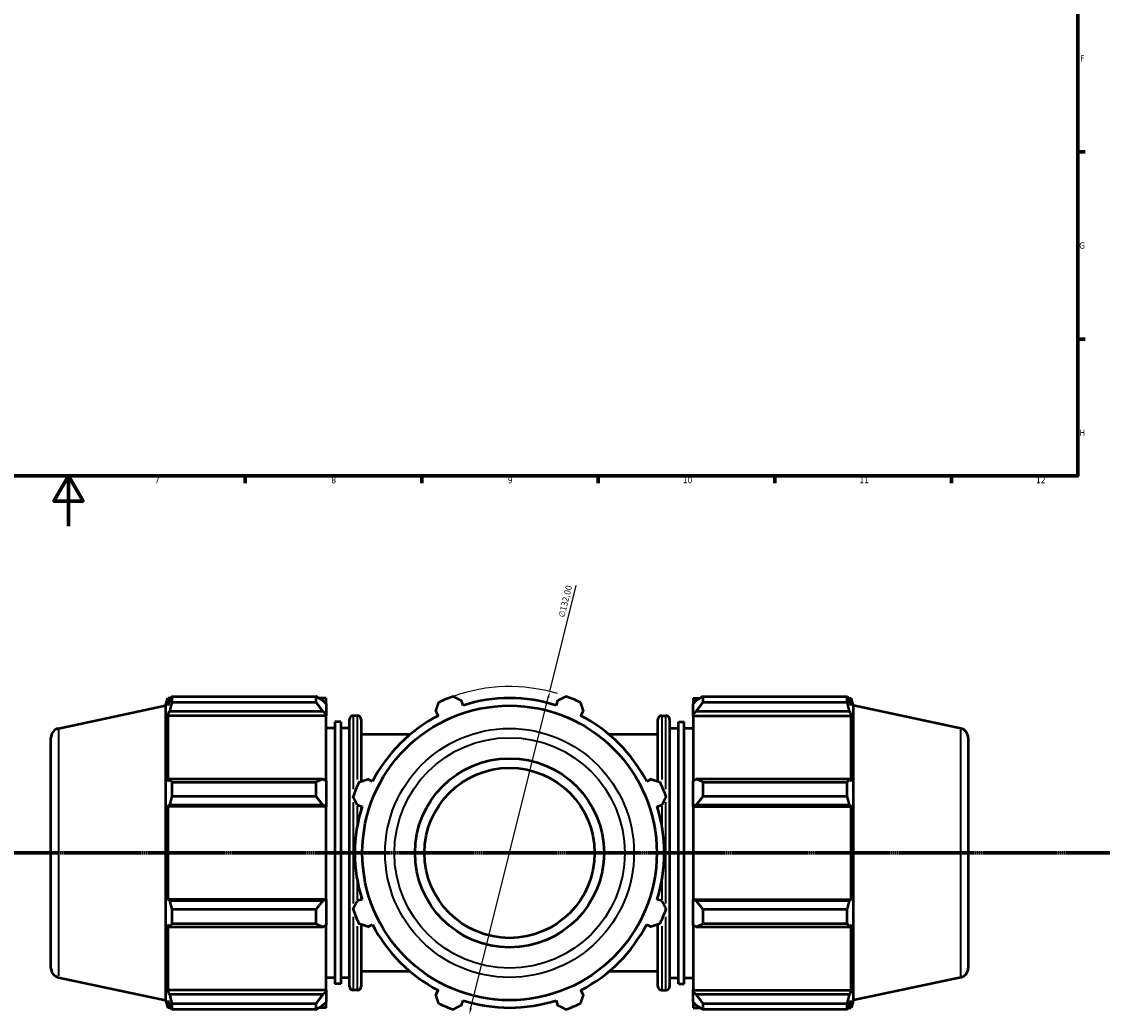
# Model space of a CAD drawing. Header units: millimetres. Extents: x 0 to 1484, y -194 to 1413.
# Tile 3 of 10: x 402 to 831, y -194 to 200. Entities that reach past the tile are written whole.
import ezdxf

# ---------------------------------------------------------------- set-up
doc = ezdxf.new("R2010")
doc.units = ezdxf.units.MM
doc.linetypes.add('CHAIN', pattern=[0.7087, 0.4724, -0.0591, 0.1181, -0.0591])
for name, color, linetype, lineweight in [('Border (ISO)', 7, 'Continuous', 70), ('Dimension (ISO)', 7, 'Continuous', 25), ('Section Line (ISO)', 7, 'CHAIN', 70), ('Visible (ISO)', 7, 'Continuous', 50), ('Visible Narrow (ISO)', 7, 'Continuous', 35)]:
    doc.layers.add(name, color=color, linetype=linetype, lineweight=lineweight)
doc.styles.add('Note Text (ISO)', font='tahoma.ttf')
doc.dimstyles.new('Default (ISO)', dxfattribs={"dimtxt": 2.5, "dimasz": 2.5, "dimexe": 3.175, "dimexo": 0, "dimgap": 0.762, "dimtad": 1, "dimrnd": 1e-08, "dimzin": 0, "dimtxsty": 'Note Text (ISO)', "dimcen": 0.09, "dimdle": 10, "dimclrd": 256, "dimclre": 256, "dimclrt": 232, "dimazin": 0, "dimtfac": 1.40208, "dimtmove": 0, "dimatfit": 3, "dimfxl": 1, "dimtolj": 1, "dimtzin": 0, "dimlwd": -1, "dimlwe": -1, "dimarcsym": 0})

# ---------------------------------------------------------------- blocks, each defined once
blk = doc.blocks.new('Borders Default Border')
at = {"layer": 'Border (ISO)'}
for p, q in [((821, 148.5), (823.9, 148.5)), ((821, 74.25), (823.9, 74.25)), ((490.58, 20), (490.58, 17.1)), ((560.67, 20), (560.67, 17.1)), ((630.75, 20), (630.75, 17.1)), ((700.83, 20), (700.83, 17.1)), ((770.92, 20), (770.92, 17.1))]:
    blk.add_line(p, q, dxfattribs=at)
at = {"layer": 'Border (ISO)', "flags": 128}
for points in [[(20, 20), (20, 574), (821, 574), (821, 20), (20, 20)], [(420.5, 0), (420.5, 20), (414.73, 10), (426.27, 10), (420.5, 20)]]:
    blk.add_lwpolyline(points, dxfattribs=at)
at = {"layer": 'Border (ISO)', "color": 232, "true_color": 0xca0064, "char_height": 2.5, "attachment_point": 7, "style": 'Note Text (ISO)'}
for s, insert in [('F', (822, 184.38)), ('G', (821.61, 110.08)), ('H', (821.74, 35.88)), ('7', (454.77, 17.1)), ('8', (524.81, 17.04)), ('9', (594.88, 17.05)), ('10', (664.29, 17.05)), ('11', (734.37, 17.1)), ('12', (804.46, 17.1))]:
    blk.add_mtext(s, dxfattribs=dict(at, insert=insert))
blk = doc.blocks.new('2dTransSection0')
at = {"layer": 'Section Line (ISO)', "linetype": 'CHAIN'}
blk.add_line((194.31, -129.56), (1090.47, -129.56), dxfattribs=at)
blk = doc.blocks.new('*D15')
at = {"layer": 'Defpoints', "color": 0, "transparency": 16777216}
for p in [(611.5, -65.52), (579.56, -193.6)]:
    blk.add_point(p, dxfattribs=at)
at = {"layer": 'Dimension (ISO)', "transparency": 16777216}
for p, q in [((611.5, -65.52), (622, -23.43)), ((580.17, -191.18), (610.9, -67.95))]:
    blk.add_line(p, q, dxfattribs=at)
blk.add_arc((595.53, -129.56), 66, 73.2411, 109.792, dxfattribs=at)
for points in [[(610.49, -67.85), (611.3, -68.05), (611.5, -65.52)], [(579.76, -191.08), (580.57, -191.28), (579.56, -193.6)]]:
    blk.add_solid(points, dxfattribs=at)
at = {"layer": 'Dimension (ISO)', "color": 232, "true_color": 0xca0064, "transparency": 16777216, "insert": (614.85, -35.68), "char_height": 2.5, "attachment_point": 1, "rotation": 75.9974, "style": 'Note Text (ISO)'}
blk.add_mtext('\\A1;∅132,00', dxfattribs=at)

msp = doc.modelspace()

# ---------------------------------------------------------------- linework, layer by layer
at = {"layer": 'Visible (ISO)'}
for p, q in [((459.031, -71.142), (459.993, -68.183)), ((459.993, -68.183), (459.993, -71.024)), ((461.12, -68.183), (459.993, -68.183)), ((461.494, -67.462), (518.771, -67.462)), ((461.494, -67.462), (461.494, -69.849)), ((518.771, -69.849), (518.771, -67.462)), ((522.731, -68.183), (519.922, -68.183)), ((522.731, -70.395), (522.731, -68.183)), ((668.331, -68.183), (668.331, -70.395)), ((668.331, -68.183), (671.141, -68.183)), ((672.291, -67.462), (672.291, -69.849)), ((672.291, -67.462), (729.569, -67.462)), ((729.569, -69.849), (729.569, -67.462)), ((729.943, -68.183), (731.07, -68.183)), ((731.07, -71.024), (731.07, -68.183)), ((732.031, -71.142), (731.07, -68.183)), ((416.502, -80.182), (459.031, -71.142)), ((459.031, -71.142), (459.031, -187.985)), ((460.636, -69.136), (459.993, -71.024)), ((518.771, -69.849), (461.494, -69.849)), ((522.731, -70.395), (521.411, -69.136)), ((522.731, -70.395), (522.731, -74.533)), ((577.074, -71.024), (576.478, -69.136)), ((614.584, -69.136), (613.989, -71.024)), ((669.651, -69.136), (668.331, -70.395)), ((668.331, -74.533), (668.331, -70.395)), ((729.569, -69.849), (672.291, -69.849)), ((731.07, -71.024), (730.427, -69.136)), ((732.031, -187.985), (732.031, -71.142)), ((774.561, -80.182), (732.031, -71.142)), ((459.993, -75.119), (460.636, -73.362)), ((459.993, -75.119), (459.993, -101.221)), ((522.731, -75.119), (459.993, -75.119)), ((460.636, -73.362), (521.411, -73.362)), ((521.411, -73.362), (522.731, -74.533)), ((522.731, -74.533), (522.731, -75.119)), ((522.731, -100.916), (522.731, -75.119)), ((531.998, -182.513), (531.998, -76.613)), ((535.131, -75.113), (533.498, -75.113)), ((536.631, -76.613), (536.631, -101.188)), ((566.275, -73.362), (567.189, -75.119)), ((623.873, -75.119), (624.788, -73.362)), ((654.431, -101.188), (654.431, -76.613)), ((655.931, -75.113), (657.565, -75.113)), ((659.065, -76.613), (659.065, -182.513)), ((668.331, -74.533), (669.651, -73.362)), ((668.331, -75.119), (668.331, -74.533)), ((668.331, -75.119), (668.331, -100.916)), ((668.331, -75.119), (731.07, -75.119)), ((669.651, -73.362), (730.427, -73.362)), ((730.427, -73.362), (731.07, -75.119)), ((731.07, -101.221), (731.07, -75.119)), ((526.206, -80.063), (522.731, -80.063)), ((526.206, -77.588), (526.206, -181.538)), ((528.523, -77.588), (526.206, -77.588)), ((528.523, -77.588), (528.523, -181.538)), ((531.998, -80.063), (528.523, -80.063)), ((659.065, -80.063), (662.54, -80.063)), ((662.54, -181.538), (662.54, -77.588)), ((662.54, -77.588), (664.856, -77.588)), ((664.856, -181.538), (664.856, -77.588)), ((664.856, -80.063), (668.331, -80.063)), ((413.531, -175.277), (413.531, -83.85)), ((556.083, -82.538), (536.631, -82.538)), ((654.431, -82.538), (634.979, -82.538)), ((777.531, -83.85), (777.531, -175.277)), ((460.636, -100.307), (459.993, -101.221)), ((521.411, -100.307), (460.636, -100.307)), ((461.494, -101.454), (518.771, -101.454)), ((461.494, -101.454), (461.494, -107.215)), ((518.771, -107.215), (518.771, -101.454)), ((522.731, -100.916), (521.411, -100.307)), ((522.731, -100.916), (522.731, -110.908)), ((541.086, -101.221), (539.33, -100.307)), ((651.732, -100.307), (649.976, -101.221)), ((669.651, -100.307), (668.331, -100.916)), ((668.331, -110.908), (668.331, -100.916)), ((730.427, -100.307), (669.651, -100.307)), ((672.291, -101.454), (672.291, -107.215)), ((672.291, -101.454), (729.569, -101.454)), ((729.569, -107.215), (729.569, -101.454)), ((731.07, -101.221), (730.427, -100.307)), ((518.771, -107.215), (461.494, -107.215)), ((729.569, -107.215), (672.291, -107.215)), ((459.993, -111.106), (460.636, -110.511)), ((459.993, -111.106), (459.993, -148.021)), ((522.731, -111.106), (459.993, -111.106)), ((460.636, -110.511), (521.411, -110.511)), ((521.411, -110.511), (522.731, -110.908)), ((522.731, -110.908), (522.731, -111.106)), ((522.731, -148.021), (522.731, -111.106)), ((535.104, -110.511), (536.992, -111.106)), ((536.631, -110.992), (536.631, -112.292)), ((654.07, -111.106), (655.959, -110.511)), ((654.431, -112.292), (654.431, -110.992)), ((668.331, -110.908), (669.651, -110.511)), ((668.331, -111.106), (668.331, -110.908)), ((668.331, -111.106), (668.331, -148.021)), ((668.331, -111.106), (731.07, -111.106)), ((669.651, -110.511), (730.427, -110.511)), ((730.427, -110.511), (731.07, -111.106)), ((731.07, -148.021), (731.07, -111.106)), ((460.636, -148.616), (459.993, -148.021)), ((522.731, -148.021), (459.993, -148.021)), ((521.411, -148.616), (460.636, -148.616)), ((522.731, -148.219), (521.411, -148.616)), ((522.731, -148.021), (522.731, -148.219)), ((522.731, -148.219), (522.731, -158.21)), ((536.992, -148.021), (535.104, -148.616)), ((536.631, -146.835), (536.631, -148.134)), ((655.959, -148.616), (654.07, -148.021)), ((654.431, -148.134), (654.431, -146.835)), ((668.331, -148.219), (668.331, -148.021)), ((668.331, -148.021), (731.07, -148.021)), ((668.331, -158.21), (668.331, -148.219)), ((669.651, -148.616), (668.331, -148.219)), ((730.427, -148.616), (669.651, -148.616)), ((731.07, -148.021), (730.427, -148.616)), ((461.494, -151.911), (518.771, -151.911)), ((461.494, -151.911), (461.494, -157.673)), ((518.771, -157.673), (518.771, -151.911)), ((672.291, -151.911), (672.291, -157.673)), ((672.291, -151.911), (729.569, -151.911)), ((729.569, -157.673), (729.569, -151.911)), ((459.993, -157.906), (459.993, -184.008)), ((459.993, -157.906), (460.636, -158.82)), ((518.771, -157.673), (461.494, -157.673)), ((521.411, -158.82), (522.731, -158.21)), ((522.731, -184.008), (522.731, -158.21)), ((536.631, -157.939), (536.631, -182.513)), ((539.33, -158.82), (541.086, -157.906)), ((649.976, -157.906), (651.732, -158.82)), ((654.431, -182.513), (654.431, -157.939)), ((668.331, -158.21), (668.331, -184.008)), ((668.331, -158.21), (669.651, -158.82)), ((729.569, -157.673), (672.291, -157.673)), ((730.427, -158.82), (731.07, -157.906)), ((731.07, -184.008), (731.07, -157.906)), ((460.636, -158.82), (521.411, -158.82)), ((669.651, -158.82), (730.427, -158.82)), ((416.502, -178.945), (459.031, -187.985)), ((526.206, -179.063), (522.731, -179.063)), ((531.998, -179.063), (528.523, -179.063)), ((556.083, -176.588), (536.631, -176.588)), ((654.431, -176.588), (634.979, -176.588)), ((659.065, -179.063), (662.54, -179.063)), ((664.856, -179.063), (668.331, -179.063)), ((774.561, -178.945), (732.031, -187.985)), ((460.636, -185.764), (459.993, -184.008)), ((522.731, -184.008), (459.993, -184.008)), ((522.731, -184.008), (522.731, -184.594)), ((528.523, -181.538), (526.206, -181.538)), ((535.131, -184.013), (533.498, -184.013)), ((567.189, -184.008), (566.275, -185.764)), ((624.788, -185.764), (623.873, -184.008)), ((655.931, -184.013), (657.565, -184.013)), ((662.54, -181.538), (664.856, -181.538)), ((668.331, -184.594), (668.331, -184.008)), ((668.331, -184.008), (731.07, -184.008)), ((731.07, -184.008), (730.427, -185.764)), ((459.031, -187.985), (459.993, -190.943)), ((459.993, -188.103), (459.993, -190.943)), ((459.993, -188.103), (460.636, -189.991)), ((521.411, -185.764), (460.636, -185.764)), ((522.731, -184.594), (521.411, -185.764)), ((522.731, -184.594), (522.731, -188.732)), ((576.478, -189.991), (577.074, -188.103)), ((613.989, -188.103), (614.584, -189.991)), ((668.331, -188.732), (668.331, -184.594)), ((669.651, -185.764), (668.331, -184.594)), ((730.427, -185.764), (669.651, -185.764)), ((730.427, -189.991), (731.07, -188.103)), ((732.031, -187.985), (731.07, -190.943)), ((731.07, -190.943), (731.07, -188.103)), ((461.12, -190.943), (459.993, -190.943)), ((461.494, -189.278), (518.771, -189.278)), ((461.494, -189.278), (461.494, -191.665)), ((518.771, -191.665), (461.494, -191.665)), ((518.771, -191.665), (518.771, -189.278)), ((522.731, -190.943), (519.922, -190.943)), ((521.411, -189.991), (522.731, -188.732)), ((522.731, -190.943), (522.731, -188.732)), ((668.331, -188.732), (668.331, -190.943)), ((668.331, -188.732), (669.651, -189.991)), ((668.331, -190.943), (671.141, -190.943)), ((672.291, -189.278), (672.291, -191.665)), ((672.291, -189.278), (729.569, -189.278)), ((729.569, -191.665), (672.291, -191.665)), ((729.569, -191.665), (729.569, -189.278)), ((729.943, -190.943), (731.07, -190.943))]:
    msp.add_line(p, q, dxfattribs=at)
for radius in [58.421, 37.5, 33.75]:
    msp.add_circle((595.531, -129.563), radius, dxfattribs=at)
for centre, radius, start, end in [((595.531, -129.563), 66, 109.79198, 115.20802), ((595.531, -129.563), 61.38, 72.5, 107.5), ((595.531, -129.563), 66, 64.79198, 70.20802), ((533.498, -76.613), 1.5, 90, 180), ((535.131, -76.613), 1.5, 0, 90), ((595.531, -129.563), 61.38, 117.5, 152.5), ((595.531, -129.563), 61.38, 27.5, 62.5), ((655.931, -76.613), 1.5, 90, 180), ((657.565, -76.613), 1.5, 0, 90), ((417.281, -83.85), 3.75, 102, 180), ((773.781, -83.85), 3.75, 0, 78), ((595.531, -129.563), 66, 154.79198, 160.20802), ((595.531, -129.563), 66, 19.79198, 25.20802), ((595.531, -129.563), 61.38, 162.5, 197.5), ((595.531, -129.563), 61.38, 342.5, 17.5), ((595.531, -129.563), 66, 199.79198, 205.20802), ((595.531, -129.563), 66, 334.79198, 340.20802), ((595.531, -129.563), 61.38, 207.5, 242.5), ((595.531, -129.563), 61.38, 297.5, 332.5), ((417.281, -175.277), 3.75, 180, 258), ((773.781, -175.277), 3.75, 282, 0), ((533.498, -182.513), 1.5, 180, 270), ((535.131, -182.513), 1.5, 270, 0), ((655.931, -182.513), 1.5, 180, 270), ((657.565, -182.513), 1.5, 270, 0), ((595.531, -129.563), 61.38, 252.5, 287.5), ((595.531, -129.563), 66, 244.79198, 250.20802), ((595.531, -129.563), 66, 289.79198, 295.20802)]:
    msp.add_arc(centre, radius, start, end, dxfattribs=at)
for points, weights in [([(460.636, -69.136), (461.048, -68.316), (461.494, -67.462)], [1.00173893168, 1.00127785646, 1]), ([(521.411, -69.136), (520.144, -68.316), (518.771, -67.462)], [1.00602213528, 1.01151521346, 1.01620804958]), ([(573.183, -67.462), (574.864, -68.316), (576.478, -69.136)], [1, 1.00127785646, 1.00173893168]), ([(614.584, -69.136), (616.198, -68.316), (617.879, -67.462)], [1.00173893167, 1.00127785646, 1]), ([(672.291, -67.462), (670.918, -68.316), (669.651, -69.136)], [1.01620804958, 1.01151521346, 1.00602213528]), ([(729.569, -67.462), (730.015, -68.316), (730.427, -69.136)], [1, 1.00127785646, 1.00173893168]), ([(461.494, -69.849), (461.048, -71.641), (460.636, -73.362)], [1, 1.00127785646, 1.00173893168]), ([(518.771, -69.849), (520.144, -71.641), (521.411, -73.362)], [1.01620804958, 1.01151521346, 1.00602213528]), ([(566.275, -73.362), (566.836, -71.641), (567.421, -69.849)], [1.00173893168, 1.00127785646, 1]), ([(623.641, -69.849), (624.226, -71.641), (624.788, -73.362)], [1, 1.00127785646, 1.00173893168]), ([(669.651, -73.362), (670.918, -71.641), (672.291, -69.849)], [1.00602213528, 1.01151521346, 1.01620804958]), ([(730.427, -73.362), (730.015, -71.641), (729.569, -69.849)], [1.00173893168, 1.00127785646, 1]), ([(460.636, -100.307), (461.048, -100.869), (461.494, -101.454)], [1.00173893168, 1.00127785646, 1]), ([(521.411, -100.307), (520.144, -100.869), (518.771, -101.454)], [1.00602213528, 1.01151521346, 1.01620804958]), ([(535.817, -101.454), (537.609, -100.869), (539.33, -100.307)], [1, 1.00127785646, 1.00173893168]), ([(651.732, -100.307), (653.453, -100.869), (655.246, -101.454)], [1.00173893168, 1.00127785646, 1]), ([(672.291, -101.454), (670.918, -100.869), (669.651, -100.307)], [1.01620804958, 1.01151521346, 1.00602213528]), ([(729.569, -101.454), (730.015, -100.869), (730.427, -100.307)], [1, 1.00127785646, 1.00173893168]), ([(461.494, -107.215), (461.048, -108.897), (460.636, -110.511)], [1, 1.00127785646, 1.00173893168]), ([(518.771, -107.215), (520.144, -108.897), (521.411, -110.511)], [1.01620804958, 1.01151521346, 1.00602213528]), ([(535.104, -110.511), (534.284, -108.897), (533.43, -107.215)], [1.00173893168, 1.00127785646, 1]), ([(657.632, -107.215), (656.779, -108.897), (655.959, -110.511)], [1, 1.00127785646, 1.00173893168]), ([(669.651, -110.511), (670.918, -108.897), (672.291, -107.215)], [1.00602213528, 1.01151521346, 1.01620804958]), ([(730.427, -110.511), (730.015, -108.897), (729.569, -107.215)], [1.00173893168, 1.00127785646, 1]), ([(460.636, -148.616), (461.048, -150.23), (461.494, -151.911)], [1.00173893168, 1.00127785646, 1]), ([(521.411, -148.616), (520.144, -150.23), (518.771, -151.911)], [1.00602213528, 1.01151521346, 1.01620804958]), ([(533.43, -151.911), (534.284, -150.23), (535.104, -148.616)], [1, 1.00127785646, 1.00173893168]), ([(655.959, -148.616), (656.779, -150.23), (657.632, -151.911)], [1.00173893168, 1.00127785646, 1]), ([(672.291, -151.911), (670.918, -150.23), (669.651, -148.616)], [1.01620804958, 1.01151521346, 1.00602213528]), ([(729.569, -151.911), (730.015, -150.23), (730.427, -148.616)], [1, 1.00127785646, 1.00173893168]), ([(461.494, -157.673), (461.048, -158.258), (460.636, -158.82)], [1, 1.00127785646, 1.00173893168]), ([(518.771, -157.673), (520.144, -158.258), (521.411, -158.82)], [1.01620804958, 1.01151521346, 1.00602213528]), ([(539.33, -158.82), (537.609, -158.258), (535.817, -157.673)], [1.00173893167, 1.00127785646, 1]), ([(655.246, -157.673), (653.453, -158.258), (651.732, -158.82)], [1, 1.00127785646, 1.00173893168]), ([(669.651, -158.82), (670.918, -158.258), (672.291, -157.673)], [1.00602213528, 1.01151521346, 1.01620804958]), ([(730.427, -158.82), (730.015, -158.258), (729.569, -157.673)], [1.00173893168, 1.00127785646, 1]), ([(460.636, -185.764), (461.048, -187.485), (461.494, -189.278)], [1.00173893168, 1.00127785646, 1]), ([(521.411, -185.764), (520.144, -187.485), (518.771, -189.278)], [1.00602213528, 1.01151521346, 1.01620804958]), ([(567.421, -189.278), (566.836, -187.485), (566.275, -185.764)], [1, 1.00127785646, 1.00173893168]), ([(624.788, -185.764), (624.226, -187.485), (623.641, -189.278)], [1.00173893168, 1.00127785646, 1]), ([(672.291, -189.278), (670.918, -187.485), (669.651, -185.764)], [1.01620804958, 1.01151521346, 1.00602213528]), ([(729.569, -189.278), (730.015, -187.485), (730.427, -185.764)], [1, 1.00127785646, 1.00173893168]), ([(461.494, -191.665), (461.048, -190.811), (460.636, -189.991)], [1, 1.00127785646, 1.00173893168]), ([(518.771, -191.665), (520.144, -190.811), (521.411, -189.991)], [1.01620804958, 1.01151521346, 1.00602213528]), ([(576.478, -189.991), (574.864, -190.811), (573.183, -191.665)], [1.00173893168, 1.00127785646, 1]), ([(617.879, -191.665), (616.198, -190.811), (614.584, -189.991)], [1, 1.00127785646, 1.00173893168]), ([(669.651, -189.991), (670.918, -190.811), (672.291, -191.665)], [1.00602213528, 1.01151521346, 1.01620804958]), ([(730.427, -189.991), (730.015, -190.811), (729.569, -191.665)], [1.00173893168, 1.00127785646, 1])]:
    msp.add_rational_spline(points, weights, degree=2, dxfattribs=at)
at = {"layer": 'Visible Narrow (ISO)'}
for p, q in [((533.498, -75.202), (533.498, -104.23)), ((535.131, -100.478), (535.131, -75.19)), ((655.931, -75.19), (655.931, -100.478)), ((657.565, -104.23), (657.565, -75.202)), ((416.502, -80.79), (416.502, -178.337)), ((774.561, -178.337), (774.561, -80.79)), ((533.498, -109.457), (533.498, -149.67)), ((535.131, -118.225), (535.131, -110.916)), ((655.931, -110.916), (655.931, -118.225)), ((657.565, -149.67), (657.565, -109.457)), ((535.131, -148.211), (535.131, -140.902)), ((655.931, -140.902), (655.931, -148.211)), ((533.498, -154.896), (533.498, -183.924)), ((535.131, -183.937), (535.131, -158.649)), ((655.931, -158.649), (655.931, -183.937)), ((657.565, -183.924), (657.565, -154.896))]:
    msp.add_line(p, q, dxfattribs=at)
for radius in [49.381, 45.713]:
    msp.add_circle((595.531, -129.563), radius, dxfattribs=at)

# ---------------------------------------------------------------- block references
msp.add_blockref('Borders Default Border', (0, 0))
at = {"layer": 'Section Line (ISO)'}
msp.add_blockref('2dTransSection0', (0, 0), dxfattribs=at)

# ---------------------------------------------------------------- dimensions: what is measured, and where the dimension line sits
at = {"layer": 'Dimension (ISO)'}
dim = msp.add_diameter_dim_2p(p1=(579.561, -193.602), p2=(611.501, -65.525), dimstyle='Default (ISO)', override={"dimdec": 2, "dimlfac": 1, "dimtp": 0, "dimtm": 0, "dimtdec": 2, "dimatfit": 2}, dxfattribs=at)
dim.commit()
dim.dimension.update_dxf_attribs({"geometry": '*D15', "text_midpoint": (620.259, -30.406), "dimtype": 163})

doc.saveas('drawing.dxf')
